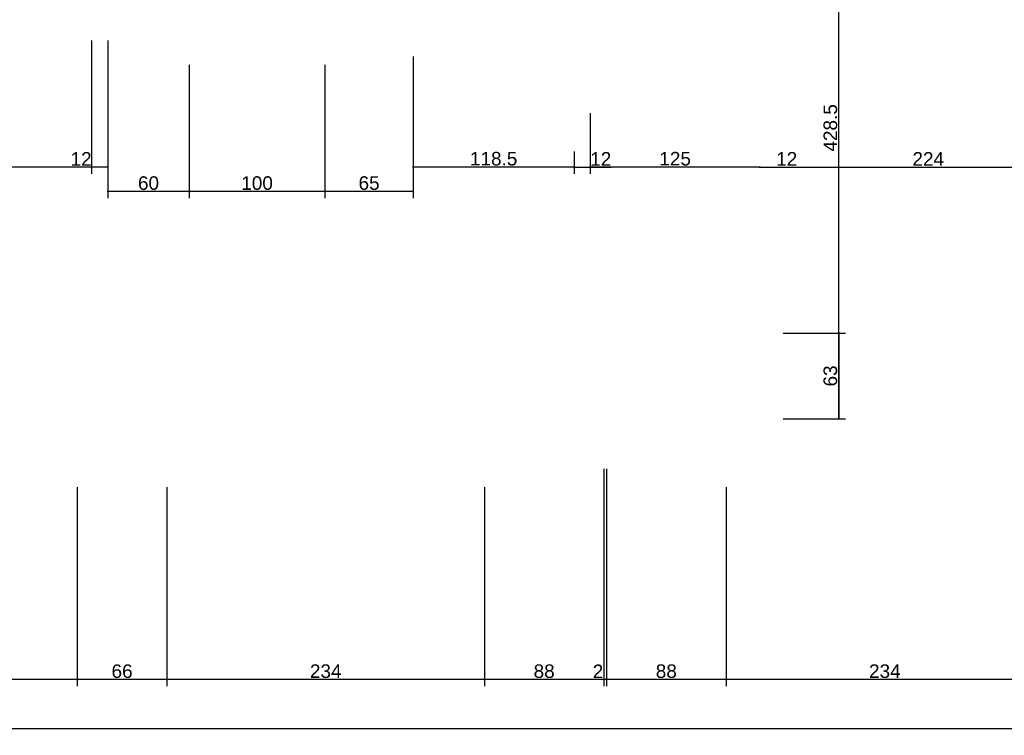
# Model space of a CAD drawing. Header units: millimetres. Extents: x 126553 to 403692, y -95821 to 38049.
# Tile 63 of 256: x 163452 to 164177, y -18872 to -18345. Entities that reach past the tile are written whole.
import ezdxf

# ---------------------------------------------------------------- set-up
doc = ezdxf.new("R2010")
doc.units = ezdxf.units.MM
doc.layers.add('11_wymiary', color=55, linetype='Continuous')
doc.layers.add('11_wymiary @ 50', color=55, linetype='Continuous')
doc.styles.add('11_RJ', font='arial.ttf')
doc.dimstyles.new('11_RJ (cc)', dxfattribs={"dimtxt": 0.2, "dimasz": 0.001, "dimexe": 0.1, "dimexo": 0.1, "dimgap": 0.02, "dimtad": 1, "dimdec": 1, "dimrnd": 0.5, "dimzin": 12, "dimdsep": 46, "dimtxsty": '11_RJ', "dimblk": 'OBLIQUE', "dimcen": 0, "dimdle": 0.01, "dimclrd": 256, "dimclre": 256, "dimclrt": 2, "dimazin": 3, "dimtfac": 1, "dimtdec": 1, "dimtofl": 0, "dimtmove": 0, "dimatfit": 3, "dimldrblk": 'DOT', "dimfxl": 1, "dimtolj": 1, "dimtzin": 13, "dimarcsym": 0})

# ---------------------------------------------------------------- blocks, each defined once
blk = doc.blocks.new('_Oblique')
at = {"color": 0, "linetype": 'ByBlock', "lineweight": -2}
blk.add_line((-0.5, -0.5), (0.5, 0.5), dxfattribs=at)
blk = doc.blocks.new('*D1759')
at = {"layer": '11_wymiary', "lineweight": -2, "transparency": 16777216}
for p, q in [((163560.47, -18689.24), (163560.47, -18835.99)), ((163794.37, -18689.24), (163794.37, -18835.99)), ((163794.87, -18830.99), (163559.97, -18830.99))]:
    blk.add_line(p, q, dxfattribs=at)
at = {"layer": 'Defpoints', "color": 0, "transparency": 16777216}
for p in [(163560.47, -18684.24), (163794.37, -18684.24), (163560.47, -18830.99)]:
    blk.add_point(p, dxfattribs=at)
at = {"layer": '11_wymiary', "lineweight": -2, "transparency": 16777216, "xscale": 0.05, "yscale": 0.05, "zscale": 0.05, "rotation": 180}
blk.add_blockref('_Oblique', (163560.47, -18830.99), dxfattribs=at)
at = {"layer": '11_wymiary', "lineweight": -2, "transparency": 16777216, "xscale": 0.05, "yscale": 0.05, "zscale": 0.05}
blk.add_blockref('_Oblique', (163794.37, -18830.99), dxfattribs=at)
at = {"layer": '11_wymiary', "color": 2, "transparency": 16777216, "insert": (163677.42, -18824.88), "char_height": 10, "attachment_point": 5, "style": '11_RJ'}
blk.add_mtext('\\A1;234', dxfattribs=at)
blk = doc.blocks.new('_Dot')
at = {"color": 0, "linetype": 'ByBlock', "lineweight": -2}
blk.add_line((-0.5, 0), (-1, 0), dxfattribs=at)
at = {"color": 0, "linetype": 'ByBlock', "const_width": 0.5}
blk.add_lwpolyline([(-0.25, 0, 1), (0.25, 0, 1)], format="xyb", close=True, dxfattribs=at)
blk = doc.blocks.new('*D1765')
at = {"layer": '11_wymiary', "lineweight": -2, "transparency": 16777216}
for p, q in [((163494.26, -18689.24), (163494.26, -18835.99)), ((163560.47, -18689.24), (163560.47, -18835.99)), ((163560.97, -18830.99), (163493.76, -18830.99))]:
    blk.add_line(p, q, dxfattribs=at)
at = {"layer": 'Defpoints', "color": 0, "transparency": 16777216}
for p in [(163494.26, -18684.24), (163560.47, -18684.24), (163494.26, -18830.99)]:
    blk.add_point(p, dxfattribs=at)
at = {"layer": '11_wymiary', "lineweight": -2, "transparency": 16777216, "xscale": 0.05, "yscale": 0.05, "zscale": 0.05, "rotation": 180}
blk.add_blockref('_Oblique', (163494.26, -18830.99), dxfattribs=at)
at = {"layer": '11_wymiary', "lineweight": -2, "transparency": 16777216, "xscale": 0.05, "yscale": 0.05, "zscale": 0.05}
blk.add_blockref('_Oblique', (163560.47, -18830.99), dxfattribs=at)
at = {"layer": '11_wymiary', "color": 2, "transparency": 16777216, "insert": (163527.37, -18824.89), "char_height": 10, "attachment_point": 5, "style": '11_RJ'}
blk.add_mtext('\\A1;66', dxfattribs=at)
blk = doc.blocks.new('*D1766')
at = {"layer": '11_wymiary', "lineweight": -2, "transparency": 16777216}
for p, q in [((163260.37, -18689.24), (163260.37, -18835.99)), ((163494.26, -18689.24), (163494.26, -18835.99)), ((163494.76, -18830.99), (163259.87, -18830.99))]:
    blk.add_line(p, q, dxfattribs=at)
at = {"layer": 'Defpoints', "color": 0, "transparency": 16777216}
for p in [(163260.37, -18684.24), (163494.26, -18684.24), (163260.37, -18830.99)]:
    blk.add_point(p, dxfattribs=at)
at = {"layer": '11_wymiary', "lineweight": -2, "transparency": 16777216, "xscale": 0.05, "yscale": 0.05, "zscale": 0.05, "rotation": 180}
blk.add_blockref('_Oblique', (163260.37, -18830.99), dxfattribs=at)
at = {"layer": '11_wymiary', "lineweight": -2, "transparency": 16777216, "xscale": 0.05, "yscale": 0.05, "zscale": 0.05}
blk.add_blockref('_Oblique', (163494.26, -18830.99), dxfattribs=at)
at = {"layer": '11_wymiary', "color": 2, "transparency": 16777216, "insert": (163377.31, -18824.88), "char_height": 10, "attachment_point": 5, "style": '11_RJ'}
blk.add_mtext('\\A1;234', dxfattribs=at)
blk = doc.blocks.new('*D1769')
at = {"layer": '11_wymiary', "lineweight": -2, "transparency": 16777216}
for p, q in [((163882.37, -18675.74), (163882.37, -18835.99)), ((163884.37, -18675.74), (163884.37, -18835.99)), ((163882.37, -18830.99), (163873.69, -18830.99)), ((163884.87, -18830.99), (163882.37, -18830.99))]:
    blk.add_line(p, q, dxfattribs=at)
at = {"layer": 'Defpoints', "color": 0, "transparency": 16777216}
for p in [(163882.37, -18670.74), (163884.37, -18670.74), (163882.37, -18830.99)]:
    blk.add_point(p, dxfattribs=at)
at = {"layer": '11_wymiary', "lineweight": -2, "transparency": 16777216, "xscale": 0.05, "yscale": 0.05, "zscale": 0.05, "rotation": 180}
blk.add_blockref('_Oblique', (163882.37, -18830.99), dxfattribs=at)
at = {"layer": '11_wymiary', "lineweight": -2, "transparency": 16777216, "xscale": 0.05, "yscale": 0.05, "zscale": 0.05}
blk.add_blockref('_Oblique', (163884.37, -18830.99), dxfattribs=at)
at = {"layer": '11_wymiary', "color": 2, "transparency": 16777216, "insert": (163878.01, -18824.97), "char_height": 10, "attachment_point": 5, "style": '11_RJ'}
blk.add_mtext('\\A1;2', dxfattribs=at)
blk = doc.blocks.new('*D1770')
at = {"layer": '11_wymiary', "lineweight": -2, "transparency": 16777216}
for p, q in [((163882.37, -18675.74), (163882.37, -18835.99)), ((163794.37, -18689.24), (163794.37, -18835.99)), ((163882.87, -18830.99), (163793.87, -18830.99))]:
    blk.add_line(p, q, dxfattribs=at)
at = {"layer": 'Defpoints', "color": 0, "transparency": 16777216}
for p in [(163882.37, -18670.74), (163794.37, -18684.24), (163794.37, -18830.99)]:
    blk.add_point(p, dxfattribs=at)
at = {"layer": '11_wymiary', "lineweight": -2, "transparency": 16777216, "xscale": 0.05, "yscale": 0.05, "zscale": 0.05, "rotation": 180}
blk.add_blockref('_Oblique', (163794.37, -18830.99), dxfattribs=at)
at = {"layer": '11_wymiary', "lineweight": -2, "transparency": 16777216, "xscale": 0.05, "yscale": 0.05, "zscale": 0.05}
blk.add_blockref('_Oblique', (163882.37, -18830.99), dxfattribs=at)
at = {"layer": '11_wymiary', "color": 2, "transparency": 16777216, "insert": (163838.37, -18824.89), "char_height": 10, "attachment_point": 5, "style": '11_RJ'}
blk.add_mtext('\\A1;88', dxfattribs=at)
blk = doc.blocks.new('*D1718')
at = {"layer": '11_wymiary', "lineweight": -2, "transparency": 16777216}
for p, q in [((163972.37, -18689.24), (163972.37, -18835.99)), ((164206.37, -18689.24), (164206.37, -18835.99)), ((164206.87, -18830.99), (163971.87, -18830.99))]:
    blk.add_line(p, q, dxfattribs=at)
at = {"layer": 'Defpoints', "color": 0, "transparency": 16777216}
for p in [(163972.37, -18684.24), (164206.37, -18684.24), (163972.37, -18830.99)]:
    blk.add_point(p, dxfattribs=at)
at = {"layer": '11_wymiary', "lineweight": -2, "transparency": 16777216, "xscale": 0.05, "yscale": 0.05, "zscale": 0.05, "rotation": 180}
blk.add_blockref('_Oblique', (163972.37, -18830.99), dxfattribs=at)
at = {"layer": '11_wymiary', "lineweight": -2, "transparency": 16777216, "xscale": 0.05, "yscale": 0.05, "zscale": 0.05}
blk.add_blockref('_Oblique', (164206.37, -18830.99), dxfattribs=at)
at = {"layer": '11_wymiary', "color": 2, "transparency": 16777216, "insert": (164089.37, -18824.88), "char_height": 10, "attachment_point": 5, "style": '11_RJ'}
blk.add_mtext('\\A1;234', dxfattribs=at)
blk = doc.blocks.new('*D1721')
at = {"layer": '11_wymiary', "lineweight": -2, "transparency": 16777216}
for p, q in [((163884.37, -18675.74), (163884.37, -18835.99)), ((163972.37, -18689.24), (163972.37, -18835.99)), ((163972.87, -18830.99), (163883.87, -18830.99))]:
    blk.add_line(p, q, dxfattribs=at)
at = {"layer": 'Defpoints', "color": 0, "transparency": 16777216}
for p in [(163884.37, -18670.74), (163972.37, -18684.24), (163884.37, -18830.99)]:
    blk.add_point(p, dxfattribs=at)
at = {"layer": '11_wymiary', "lineweight": -2, "transparency": 16777216, "xscale": 0.05, "yscale": 0.05, "zscale": 0.05, "rotation": 180}
blk.add_blockref('_Oblique', (163884.37, -18830.99), dxfattribs=at)
at = {"layer": '11_wymiary', "lineweight": -2, "transparency": 16777216, "xscale": 0.05, "yscale": 0.05, "zscale": 0.05}
blk.add_blockref('_Oblique', (163972.37, -18830.99), dxfattribs=at)
at = {"layer": '11_wymiary', "color": 2, "transparency": 16777216, "insert": (163928.37, -18824.89), "char_height": 10, "attachment_point": 5, "style": '11_RJ'}
blk.add_mtext('\\A1;88', dxfattribs=at)
blk = doc.blocks.new('*D1722')
at = {"layer": '11_wymiary', "lineweight": -2, "transparency": 16777216}
for p, q in [((163882.37, -18675.74), (163882.37, -18835.99)), ((163884.37, -18675.74), (163884.37, -18835.99)), ((163882.37, -18830.99), (163873.69, -18830.99)), ((163884.87, -18830.99), (163882.37, -18830.99))]:
    blk.add_line(p, q, dxfattribs=at)
at = {"layer": 'Defpoints', "color": 0, "transparency": 16777216}
for p in [(163882.37, -18670.74), (163884.37, -18670.74), (163882.37, -18830.99)]:
    blk.add_point(p, dxfattribs=at)
at = {"layer": '11_wymiary', "lineweight": -2, "transparency": 16777216, "xscale": 0.05, "yscale": 0.05, "zscale": 0.05, "rotation": 180}
blk.add_blockref('_Oblique', (163882.37, -18830.99), dxfattribs=at)
at = {"layer": '11_wymiary', "lineweight": -2, "transparency": 16777216, "xscale": 0.05, "yscale": 0.05, "zscale": 0.05}
blk.add_blockref('_Oblique', (163884.37, -18830.99), dxfattribs=at)
at = {"layer": '11_wymiary', "color": 2, "transparency": 16777216, "insert": (163878.01, -18824.97), "char_height": 10, "attachment_point": 5, "style": '11_RJ'}
blk.add_mtext('\\A1;2', dxfattribs=at)
blk = doc.blocks.new('*D909')
at = {"layer": '11_wymiary', "lineweight": -2, "transparency": 16777216}
for p, q in [((163872.37, -18413.64), (163872.37, -18458.32)), ((163997.87, -18453.32), (163871.87, -18453.32))]:
    blk.add_line(p, q, dxfattribs=at)
at = {"layer": 'Defpoints', "color": 0, "transparency": 16777216}
for p in [(163872.37, -18408.64), (163872.37, -18453.32), (163997.37, -18453.32)]:
    blk.add_point(p, dxfattribs=at)
at = {"layer": '11_wymiary', "lineweight": -2, "transparency": 16777216, "xscale": 0.05, "yscale": 0.05, "zscale": 0.05, "rotation": 180}
blk.add_blockref('_Oblique', (163872.37, -18453.32), dxfattribs=at)
at = {"layer": '11_wymiary', "lineweight": -2, "transparency": 16777216, "xscale": 0.05, "yscale": 0.05, "zscale": 0.05}
blk.add_blockref('_Oblique', (163997.37, -18453.32), dxfattribs=at)
at = {"layer": '11_wymiary', "color": 2, "transparency": 16777216, "insert": (163934.87, -18447.21), "char_height": 10, "attachment_point": 5, "style": '11_RJ'}
blk.add_mtext('\\A1;125', dxfattribs=at)
blk = doc.blocks.new('*D910')
at = {"layer": '11_wymiary', "lineweight": -2, "transparency": 16777216}
for p, q in [((163741.91, -18371.75), (163741.91, -18458.32)), ((163860.37, -18441.75), (163860.37, -18458.32)), ((163860.87, -18453.32), (163741.41, -18453.32))]:
    blk.add_line(p, q, dxfattribs=at)
at = {"layer": 'Defpoints', "color": 0, "transparency": 16777216}
for p in [(163741.91, -18366.75), (163860.37, -18436.75), (163741.91, -18453.32)]:
    blk.add_point(p, dxfattribs=at)
at = {"layer": '11_wymiary', "lineweight": -2, "transparency": 16777216, "xscale": 0.05, "yscale": 0.05, "zscale": 0.05, "rotation": 180}
blk.add_blockref('_Oblique', (163741.91, -18453.32), dxfattribs=at)
at = {"layer": '11_wymiary', "lineweight": -2, "transparency": 16777216, "xscale": 0.05, "yscale": 0.05, "zscale": 0.05}
blk.add_blockref('_Oblique', (163860.37, -18453.32), dxfattribs=at)
at = {"layer": '11_wymiary', "color": 2, "transparency": 16777216, "insert": (163801.14, -18447.21), "char_height": 10, "attachment_point": 5, "style": '11_RJ'}
blk.add_mtext('\\A1;118.5', dxfattribs=at)
blk = doc.blocks.new('*D911')
at = {"layer": '11_wymiary', "lineweight": -2, "transparency": 16777216}
for p, q in [((163676.84, -18377.97), (163676.84, -18476.27)), ((163741.91, -18389.7), (163741.91, -18476.27)), ((163742.41, -18471.27), (163676.34, -18471.27))]:
    blk.add_line(p, q, dxfattribs=at)
at = {"layer": 'Defpoints', "color": 0, "transparency": 16777216}
for p in [(163676.84, -18372.97), (163741.91, -18384.7), (163676.84, -18471.27)]:
    blk.add_point(p, dxfattribs=at)
at = {"layer": '11_wymiary', "lineweight": -2, "transparency": 16777216, "xscale": 0.05, "yscale": 0.05, "zscale": 0.05, "rotation": 180}
blk.add_blockref('_Oblique', (163676.84, -18471.27), dxfattribs=at)
at = {"layer": '11_wymiary', "lineweight": -2, "transparency": 16777216, "xscale": 0.05, "yscale": 0.05, "zscale": 0.05}
blk.add_blockref('_Oblique', (163741.91, -18471.27), dxfattribs=at)
at = {"layer": '11_wymiary', "color": 2, "transparency": 16777216, "insert": (163709.37, -18465.17), "char_height": 10, "attachment_point": 5, "style": '11_RJ'}
blk.add_mtext('\\A1;65', dxfattribs=at)
blk = doc.blocks.new('*D912')
at = {"layer": '11_wymiary', "lineweight": -2, "transparency": 16777216}
for p, q in [((163576.84, -18377.97), (163576.84, -18476.27)), ((163676.84, -18377.97), (163676.84, -18476.27)), ((163677.34, -18471.27), (163576.34, -18471.27))]:
    blk.add_line(p, q, dxfattribs=at)
at = {"layer": 'Defpoints', "color": 0, "transparency": 16777216}
for p in [(163576.84, -18372.97), (163676.84, -18372.97), (163576.84, -18471.27)]:
    blk.add_point(p, dxfattribs=at)
at = {"layer": '11_wymiary', "lineweight": -2, "transparency": 16777216, "xscale": 0.05, "yscale": 0.05, "zscale": 0.05, "rotation": 180}
blk.add_blockref('_Oblique', (163576.84, -18471.27), dxfattribs=at)
at = {"layer": '11_wymiary', "lineweight": -2, "transparency": 16777216, "xscale": 0.05, "yscale": 0.05, "zscale": 0.05}
blk.add_blockref('_Oblique', (163676.84, -18471.27), dxfattribs=at)
at = {"layer": '11_wymiary', "color": 2, "transparency": 16777216, "insert": (163626.84, -18465.17), "char_height": 10, "attachment_point": 5, "style": '11_RJ'}
blk.add_mtext('\\A1;100', dxfattribs=at)
blk = doc.blocks.new('*D913')
at = {"layer": '11_wymiary', "lineweight": -2, "transparency": 16777216}
for p, q in [((163516.87, -18377.97), (163516.87, -18476.27)), ((163576.84, -18377.97), (163576.84, -18476.27)), ((163577.34, -18471.27), (163516.37, -18471.27))]:
    blk.add_line(p, q, dxfattribs=at)
at = {"layer": 'Defpoints', "color": 0, "transparency": 16777216}
for p in [(163516.87, -18372.97), (163576.84, -18372.97), (163516.87, -18471.27)]:
    blk.add_point(p, dxfattribs=at)
at = {"layer": '11_wymiary', "lineweight": -2, "transparency": 16777216, "xscale": 0.05, "yscale": 0.05, "zscale": 0.05, "rotation": 180}
blk.add_blockref('_Oblique', (163516.87, -18471.27), dxfattribs=at)
at = {"layer": '11_wymiary', "lineweight": -2, "transparency": 16777216, "xscale": 0.05, "yscale": 0.05, "zscale": 0.05}
blk.add_blockref('_Oblique', (163576.84, -18471.27), dxfattribs=at)
at = {"layer": '11_wymiary', "color": 2, "transparency": 16777216, "insert": (163546.85, -18465.17), "char_height": 10, "attachment_point": 5, "style": '11_RJ'}
blk.add_mtext('\\A1;60', dxfattribs=at)
blk = doc.blocks.new('*D914')
at = {"layer": '11_wymiary', "lineweight": -2, "transparency": 16777216}
for p, q in [((163504.87, -18360.02), (163504.87, -18458.32)), ((163516.87, -18360.02), (163516.87, -18458.32)), ((163504.87, -18453.32), (163489.54, -18453.32)), ((163517.37, -18453.32), (163504.87, -18453.32))]:
    blk.add_line(p, q, dxfattribs=at)
at = {"layer": 'Defpoints', "color": 0, "transparency": 16777216}
for p in [(163504.87, -18355.02), (163516.87, -18355.02), (163504.87, -18453.32)]:
    blk.add_point(p, dxfattribs=at)
at = {"layer": '11_wymiary', "lineweight": -2, "transparency": 16777216, "xscale": 0.05, "yscale": 0.05, "zscale": 0.05, "rotation": 180}
blk.add_blockref('_Oblique', (163504.87, -18453.32), dxfattribs=at)
at = {"layer": '11_wymiary', "lineweight": -2, "transparency": 16777216, "xscale": 0.05, "yscale": 0.05, "zscale": 0.05}
blk.add_blockref('_Oblique', (163516.87, -18453.32), dxfattribs=at)
at = {"layer": '11_wymiary', "color": 2, "transparency": 16777216, "insert": (163497.18, -18447.3), "char_height": 10, "attachment_point": 5, "style": '11_RJ'}
blk.add_mtext('\\A1;12', dxfattribs=at)
blk = doc.blocks.new('*D915')
at = {"layer": '11_wymiary', "lineweight": -2, "transparency": 16777216}
for p, q in [((163504.87, -18360.02), (163504.87, -18458.32)), ((163204.87, -18523.64), (163204.87, -18448.32)), ((163505.37, -18453.32), (163204.37, -18453.32))]:
    blk.add_line(p, q, dxfattribs=at)
at = {"layer": 'Defpoints', "color": 0, "transparency": 16777216}
for p in [(163504.87, -18355.02), (163204.87, -18453.32), (163204.87, -18528.64)]:
    blk.add_point(p, dxfattribs=at)
at = {"layer": '11_wymiary', "lineweight": -2, "transparency": 16777216, "xscale": 0.05, "yscale": 0.05, "zscale": 0.05, "rotation": 180}
blk.add_blockref('_Oblique', (163204.87, -18453.32), dxfattribs=at)
at = {"layer": '11_wymiary', "lineweight": -2, "transparency": 16777216, "xscale": 0.05, "yscale": 0.05, "zscale": 0.05}
blk.add_blockref('_Oblique', (163504.87, -18453.32), dxfattribs=at)
at = {"layer": '11_wymiary', "color": 2, "transparency": 16777216, "insert": (163354.87, -18447.21), "char_height": 10, "attachment_point": 5, "style": '11_RJ'}
blk.add_mtext('\\A1;300', dxfattribs=at)
blk = doc.blocks.new('*D1013')
at = {"layer": '11_wymiary', "lineweight": -2, "transparency": 16777216}
for p, q in [((163996.87, -18453.32), (164009.37, -18453.32)), ((164009.37, -18453.32), (164024.7, -18453.32))]:
    blk.add_line(p, q, dxfattribs=at)
at = {"layer": 'Defpoints', "color": 0, "transparency": 16777216}
for p in [(163997.37, -18453.32), (164009.37, -18453.32), (164009.37, -18453.32)]:
    blk.add_point(p, dxfattribs=at)
at = {"layer": '11_wymiary', "lineweight": -2, "transparency": 16777216, "xscale": 0.05, "yscale": 0.05, "zscale": 0.05, "rotation": 180}
blk.add_blockref('_Oblique', (163997.37, -18453.32), dxfattribs=at)
at = {"layer": '11_wymiary', "lineweight": -2, "transparency": 16777216, "xscale": 0.05, "yscale": 0.05, "zscale": 0.05}
blk.add_blockref('_Oblique', (164009.37, -18453.32), dxfattribs=at)
at = {"layer": '11_wymiary', "color": 2, "transparency": 16777216, "insert": (164017.06, -18447.3), "char_height": 10, "attachment_point": 5, "style": '11_RJ'}
blk.add_mtext('\\A1;12', dxfattribs=at)
blk = doc.blocks.new('*D1014')
at = {"layer": '11_wymiary', "lineweight": -2, "transparency": 16777216}
blk.add_line((164008.87, -18453.32), (164233.87, -18453.32), dxfattribs=at)
at = {"layer": 'Defpoints', "color": 0, "transparency": 16777216}
for p in [(164009.37, -18453.32), (164233.37, -18453.32), (164233.37, -18453.32)]:
    blk.add_point(p, dxfattribs=at)
at = {"layer": '11_wymiary', "lineweight": -2, "transparency": 16777216, "xscale": 0.05, "yscale": 0.05, "zscale": 0.05, "rotation": 180}
blk.add_blockref('_Oblique', (164009.37, -18453.32), dxfattribs=at)
at = {"layer": '11_wymiary', "lineweight": -2, "transparency": 16777216, "xscale": 0.05, "yscale": 0.05, "zscale": 0.05}
blk.add_blockref('_Oblique', (164233.37, -18453.32), dxfattribs=at)
at = {"layer": '11_wymiary', "color": 2, "transparency": 16777216, "insert": (164121.37, -18447.3), "char_height": 10, "attachment_point": 5, "style": '11_RJ'}
blk.add_mtext('\\A1;224', dxfattribs=at)
blk = doc.blocks.new('*D1031')
at = {"layer": '11_wymiary', "lineweight": -2, "transparency": 16777216}
for p, q in [((164014.37, -18575.74), (164060.38, -18575.74)), ((164055.38, -18575.24), (164055.38, -18639.24)), ((164014.37, -18638.74), (164060.38, -18638.74))]:
    blk.add_line(p, q, dxfattribs=at)
at = {"layer": 'Defpoints', "color": 0, "transparency": 16777216}
for p in [(164009.37, -18575.74), (164009.37, -18638.74), (164055.38, -18638.74)]:
    blk.add_point(p, dxfattribs=at)
at = {"layer": '11_wymiary', "lineweight": -2, "transparency": 16777216, "xscale": 0.05, "yscale": 0.05, "zscale": 0.05}
for p, rotation in [((164055.38, -18575.74), 90), ((164055.38, -18638.74), 270)]:
    blk.add_blockref('_Oblique', p, dxfattribs=dict(at, rotation=rotation))
at = {"layer": '11_wymiary', "color": 2, "transparency": 16777216, "insert": (164049.27, -18607.24), "char_height": 10, "attachment_point": 5, "rotation": 90, "style": '11_RJ'}
blk.add_mtext('\\A1;63', dxfattribs=at)
blk = doc.blocks.new('*D1032')
at = {"layer": '11_wymiary', "lineweight": -2, "transparency": 16777216}
for p, q in [((164014.37, -18210.12), (164060.38, -18210.12)), ((164055.38, -18639.24), (164055.38, -18209.62)), ((164014.37, -18638.74), (164060.38, -18638.74))]:
    blk.add_line(p, q, dxfattribs=at)
at = {"layer": 'Defpoints', "color": 0, "transparency": 16777216}
for p in [(164009.37, -18210.12), (164055.38, -18210.12), (164009.37, -18638.74)]:
    blk.add_point(p, dxfattribs=at)
at = {"layer": '11_wymiary', "lineweight": -2, "transparency": 16777216, "xscale": 0.05, "yscale": 0.05, "zscale": 0.05}
for p, rotation in [((164055.38, -18210.12), 90), ((164055.38, -18638.74), 270)]:
    blk.add_blockref('_Oblique', p, dxfattribs=dict(at, rotation=rotation))
at = {"layer": '11_wymiary', "color": 2, "transparency": 16777216, "insert": (164049.27, -18424.43), "char_height": 10, "attachment_point": 5, "rotation": 90, "style": '11_RJ'}
blk.add_mtext('\\A1;428.5', dxfattribs=at)
blk = doc.blocks.new('*D1090')
at = {"layer": '11_wymiary', "lineweight": -2, "transparency": 16777216}
for p, q in [((163860.37, -18441.75), (163860.37, -18458.32)), ((163872.37, -18441.75), (163872.37, -18458.32)), ((163859.87, -18453.32), (163872.37, -18453.32)), ((163872.37, -18453.32), (163887.7, -18453.32))]:
    blk.add_line(p, q, dxfattribs=at)
at = {"layer": 'Defpoints', "color": 0, "transparency": 16777216}
for p in [(163860.37, -18436.75), (163872.37, -18436.75), (163872.37, -18453.32)]:
    blk.add_point(p, dxfattribs=at)
at = {"layer": '11_wymiary', "lineweight": -2, "transparency": 16777216, "xscale": 0.05, "yscale": 0.05, "zscale": 0.05, "rotation": 180}
blk.add_blockref('_Oblique', (163860.37, -18453.32), dxfattribs=at)
at = {"layer": '11_wymiary', "lineweight": -2, "transparency": 16777216, "xscale": 0.05, "yscale": 0.05, "zscale": 0.05}
blk.add_blockref('_Oblique', (163872.37, -18453.32), dxfattribs=at)
at = {"layer": '11_wymiary', "color": 2, "transparency": 16777216, "insert": (163880.06, -18447.3), "char_height": 10, "attachment_point": 5, "style": '11_RJ'}
blk.add_mtext('\\A1;12', dxfattribs=at)
blk = doc.blocks.new('*D1177')
at = {"layer": '11_wymiary', "lineweight": -2, "transparency": 16777216}
for p, q in [((159856.37, -18689.24), (159856.37, -18872.09)), ((164769.37, -18689.24), (164769.37, -18872.09)), ((159855.87, -18867.09), (164769.87, -18867.09))]:
    blk.add_line(p, q, dxfattribs=at)
at = {"layer": 'Defpoints', "color": 0, "transparency": 16777216}
for p in [(159856.37, -18684.24), (164769.37, -18684.24), (164769.37, -18867.09)]:
    blk.add_point(p, dxfattribs=at)
at = {"layer": '11_wymiary', "lineweight": -2, "transparency": 16777216, "xscale": 0.05, "yscale": 0.05, "zscale": 0.05, "rotation": 180}
blk.add_blockref('_Oblique', (159856.37, -18867.09), dxfattribs=at)
at = {"layer": '11_wymiary', "lineweight": -2, "transparency": 16777216, "xscale": 0.05, "yscale": 0.05, "zscale": 0.05}
blk.add_blockref('_Oblique', (164769.37, -18867.09), dxfattribs=at)
at = {"layer": '11_wymiary', "color": 2, "transparency": 16777216, "insert": (162312.87, -18860.99), "char_height": 10, "attachment_point": 5, "style": '11_RJ'}
blk.add_mtext('\\A1;4913', dxfattribs=at)

msp = doc.modelspace()

# ---------------------------------------------------------------- dimensions: what is measured, and where the dimension line sits
at = {"layer": '11_wymiary @ 50'}
for base, p1, p2, picture, middle in [((164055.37657, -18210.1237), (164009.36721, -18638.74344), (164009.36721, -18210.1237), '*D1032', (164049.27084, -18424.43357)), ((164055.37657, -18638.74344), (164009.36721, -18575.74344), (164009.36721, -18638.74344), '*D1031', (164049.26743, -18607.24344))]:
    dim = msp.add_linear_dim(base=base, p1=p1, p2=p2, angle=90, dimstyle='11_RJ (cc)', override={"dimscale": 50, "dimtix": 0, "dimtofl": 0, "dimtmove": 0, "dimatfit": 3}, dxfattribs=at)
    dim.commit()
    dim.dimension.update_dxf_attribs({"geometry": picture, "text_midpoint": middle})
for base, p1, p2, picture, middle in [((163204.86721, -18453.3169), (163504.86721, -18355.01665), (163204.86721, -18528.63639), '*D915', (163354.86721, -18447.20776)), ((163504.86721, -18453.3169), (163516.86721, -18355.01665), (163504.86721, -18355.01665), '*D914', (163497.17669, -18447.29644)), ((163741.90699, -18453.3169), (163860.36721, -18436.74607), (163741.90699, -18366.74607), '*D910', (163801.1371, -18447.21117)), ((163516.86721, -18471.27159), (163576.83578, -18372.97134), (163516.86721, -18372.97134), '*D913', (163546.8515, -18465.16586)), ((163576.83578, -18471.27159), (163676.83578, -18372.97134), (163576.83578, -18372.97134), '*D912', (163626.83578, -18465.16586)), ((163676.83578, -18471.27159), (163741.90699, -18384.70076), (163676.83578, -18372.97134), '*D911', (163709.37139, -18465.16586)), ((163872.36721, -18453.3169), (163997.36721, -18453.3169), (163872.36721, -18408.63639), '*D909', (163934.86721, -18447.21117)), ((163872.36721, -18453.3169), (163860.36721, -18436.74607), (163872.36721, -18436.74607), '*D1090', (163880.05773, -18447.29644)), ((164009.36721, -18453.3169), (163997.36721, -18453.3169), (164009.36721, -18453.3169), '*D1013', (164017.05773, -18447.29644)), ((164233.36721, -18453.3169), (164009.36721, -18453.3169), (164233.36721, -18453.3169), '*D1014', (164121.36721, -18447.29644)), ((163794.36721, -18830.9923), (163882.36721, -18670.74344), (163794.36721, -18684.24344), '*D1770', (163838.36721, -18824.88657)), ((163882.36721, -18830.9923), (163884.36721, -18670.74344), (163882.36721, -18670.74344), '*D1769', (163878.00548, -18824.97183)), ((163882.36721, -18830.9923), (163884.36721, -18670.74344), (163882.36721, -18670.74344), '*D1722', (163878.00548, -18824.97183)), ((163884.36721, -18830.9923), (163972.36721, -18684.24344), (163884.36721, -18670.74344), '*D1721', (163928.36721, -18824.88657)), ((164769.36721, -18867.0946), (159856.36721, -18684.24344), (164769.36721, -18684.24344), '*D1177', (162312.86721, -18860.98546)), ((163260.36721, -18830.9923), (163494.26199, -18684.24344), (163260.36721, -18684.24344), '*D1766', (163377.3146, -18824.88316)), ((163494.26199, -18830.9923), (163560.47244, -18684.24344), (163494.26199, -18684.24344), '*D1765', (163527.36721, -18824.88657)), ((163560.47244, -18830.9923), (163794.36721, -18684.24344), (163560.47244, -18684.24344), '*D1759', (163677.41982, -18824.88316)), ((163972.36721, -18830.9923), (164206.36721, -18684.24344), (163972.36721, -18684.24344), '*D1718', (164089.36721, -18824.88316))]:
    dim = msp.add_linear_dim(base=base, p1=p1, p2=p2, dimstyle='11_RJ (cc)', override={"dimscale": 50, "dimtix": 0, "dimtofl": 0, "dimtmove": 0, "dimatfit": 3}, dxfattribs=at)
    dim.commit()
    dim.dimension.update_dxf_attribs({"geometry": picture, "text_midpoint": middle})

doc.saveas('drawing.dxf')
